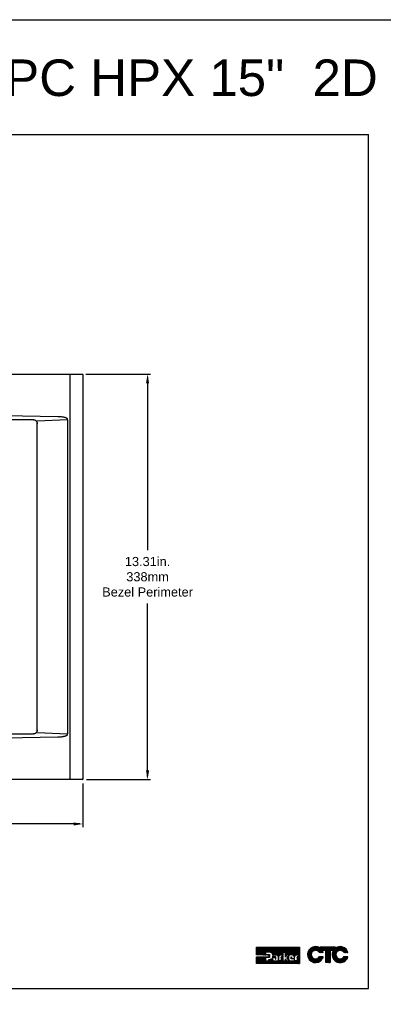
# Model space of a CAD drawing. Extents: x 4 to 74.2, y -80.9 to 9.5.
# Tile 46 of 50: x 27.2 to 39.2, y -22.8 to 9.5. Entities that reach past the tile are written whole.
import ezdxf

# ---------------------------------------------------------------- set-up
doc = ezdxf.new("R2010")
doc.units = 0
doc.header["$LTSCALE"] = 1.87
doc.header["$MEASUREMENT"] = 0
doc.layers.get('0').update_dxf_attribs({"linetype": 'CONTINUOUS'})
for name, color, linetype in [('dim', 5, 'CONTINUOUS'), ('prod', 6, 'CONTINUOUS'), ('UNIT', 7, 'CONTINUOUS')]:
    doc.layers.add(name, color=color, linetype=linetype)

# ---------------------------------------------------------------- blocks, each defined once
blk = doc.blocks.new('arrrowhead')
at = {"layer": 'dim'}
blk.add_solid([(0.3, 0.05), (0.3, -0.05), (0, 0)], dxfattribs=at)

msp = doc.modelspace()

# ---------------------------------------------------------------- linework, layer by layer
at = {"linetype": 'Continuous'}
for p, q in [((4.695, 5.778), (38.695, 5.778)), ((38.695, -22.261), (38.695, 5.778)), ((4.695, -22.261), (38.695, -22.261))]:
    msp.add_line(p, q, dxfattribs=at)
at = {"layer": 'dim'}
for p, q in [((29.411, -2.087), (31.542, -2.087)), ((31.442, -2.187), (31.442, -7.863)), ((31.442, -15.297), (31.442, -9.622)), ((29.435, -15.397), (31.542, -15.397)), ((29.32, -15.521), (29.32, -16.955)), ((29.22, -16.855), (21.755, -16.855))]:
    msp.add_line(p, q, dxfattribs=at)
for points in [[(31.425, -2.187), (31.459, -2.187), (31.442, -2.087)], [(31.425, -15.297), (31.459, -15.297), (31.442, -15.397)], [(29.22, -16.839), (29.22, -16.872), (29.32, -16.855)]]:
    msp.add_solid(points, dxfattribs=at)
at = {"layer": 'prod', "flags": 128}
msp.add_lwpolyline([(4.047, 9.547), (74.248, 9.547), (74.248, -80.919), (4.047, -80.919)], close=True, dxfattribs=at)
at = {"layer": 'UNIT', "linetype": 'Continuous'}
for p, q in [((12.54, -2.087), (29.29, -2.087)), ((28.893, -2.125), (28.893, -15.36)), ((29.29, -2.087), (29.29, -2.087)), ((29.32, -2.117), (29.32, -15.367)), ((27.695, -3.587), (14.135, -3.587)), ((27.818, -3.622), (28.814, -3.575)), ((27.82, -13.799), (27.82, -3.685)), ((28.815, -3.584), (28.815, -13.9)), ((14.135, -13.897), (27.695, -13.897)), ((28.814, -13.91), (27.818, -13.863)), ((29.29, -15.397), (12.54, -15.397)), ((29.29, -15.397), (29.29, -15.397))]:
    msp.add_line(p, q, dxfattribs=at)
at = {"layer": 'UNIT'}
for p, q in [((35.017, -21.15), (35.272, -20.895)), ((35.017, -21.14), (35.262, -20.895)), ((35.017, -21.131), (35.253, -20.895)), ((35.017, -21.121), (35.243, -20.895)), ((35.017, -21.112), (35.234, -20.895)), ((35.017, -21.102), (35.224, -20.895)), ((35.017, -21.093), (35.215, -20.895)), ((35.017, -21.083), (35.205, -20.895)), ((35.017, -21.073), (35.195, -20.895)), ((35.017, -21.064), (35.186, -20.895)), ((35.017, -21.054), (35.176, -20.895)), ((35.017, -21.045), (35.167, -20.895)), ((35.017, -21.035), (35.157, -20.895)), ((35.017, -21.026), (35.148, -20.895)), ((35.017, -21.016), (35.138, -20.895)), ((35.017, -21.006), (35.128, -20.895)), ((35.017, -20.997), (35.119, -20.895)), ((35.017, -20.987), (35.109, -20.895)), ((35.017, -20.978), (35.1, -20.895)), ((35.017, -20.968), (35.09, -20.895)), ((35.017, -20.958), (35.081, -20.895)), ((35.017, -20.949), (35.071, -20.895)), ((35.017, -20.939), (35.061, -20.895)), ((35.017, -20.93), (35.052, -20.895)), ((35.017, -20.92), (35.042, -20.895)), ((35.017, -20.911), (35.033, -20.895)), ((35.017, -20.901), (35.023, -20.895)), ((35.017, -21.155), (35.017, -20.895)), ((35.017, -20.895), (36.43, -20.895)), ((35.022, -21.155), (35.282, -20.895)), ((35.031, -21.155), (35.291, -20.895)), ((35.041, -21.155), (35.301, -20.895)), ((35.051, -21.155), (35.31, -20.895)), ((35.06, -21.155), (35.32, -20.895)), ((35.07, -21.155), (35.329, -20.895)), ((35.079, -21.155), (35.339, -20.895)), ((35.089, -21.155), (35.349, -20.895)), ((35.098, -21.155), (35.358, -20.895)), ((35.108, -21.155), (35.368, -20.895)), ((35.118, -21.155), (35.377, -20.895)), ((35.127, -21.155), (35.387, -20.895)), ((35.137, -21.155), (35.396, -20.895)), ((35.146, -21.155), (35.406, -20.895)), ((35.156, -21.155), (35.416, -20.895)), ((35.165, -21.155), (35.425, -20.895)), ((35.175, -21.155), (35.435, -20.895)), ((35.185, -21.155), (35.444, -20.895)), ((35.194, -21.155), (35.454, -20.895)), ((35.204, -21.155), (35.463, -20.895)), ((35.213, -21.155), (35.473, -20.895)), ((35.223, -21.155), (35.483, -20.895)), ((35.319, -21.068), (35.492, -20.895)), ((35.329, -21.068), (35.502, -20.895)), ((35.338, -21.068), (35.511, -20.895)), ((35.348, -21.068), (35.521, -20.895)), ((35.357, -21.068), (35.531, -20.895)), ((35.367, -21.068), (35.54, -20.895)), ((35.376, -21.068), (35.55, -20.895)), ((35.386, -21.068), (35.559, -20.895)), ((35.396, -21.068), (35.569, -20.895)), ((35.405, -21.068), (35.578, -20.895)), ((35.415, -21.068), (35.588, -20.895)), ((35.424, -21.068), (35.598, -20.895)), ((35.434, -21.068), (35.607, -20.895)), ((35.444, -21.068), (35.617, -20.895)), ((35.453, -21.068), (35.626, -20.895)), ((35.463, -21.068), (35.636, -20.895)), ((35.471, -21.069), (35.645, -20.895)), ((35.48, -21.07), (35.655, -20.895)), ((35.488, -21.071), (35.665, -20.895)), ((35.495, -21.074), (35.674, -20.895)), ((35.502, -21.077), (35.684, -20.895)), ((35.508, -21.08), (35.693, -20.895)), ((35.515, -21.083), (35.703, -20.895)), ((35.52, -21.087), (35.712, -20.895)), ((35.525, -21.091), (35.722, -20.895)), ((35.531, -21.096), (35.732, -20.895)), ((35.536, -21.1), (35.741, -20.895)), ((35.539, -21.106), (35.751, -20.895)), ((35.543, -21.112), (35.76, -20.895)), ((35.547, -21.118), (35.77, -20.895)), ((35.55, -21.124), (35.779, -20.895)), ((35.553, -21.131), (35.789, -20.895)), ((35.555, -21.139), (35.799, -20.895)), ((35.557, -21.146), (35.808, -20.895)), ((35.559, -21.153), (35.818, -20.895)), ((35.561, -21.161), (35.827, -20.895)), ((35.577, -21.155), (35.837, -20.895)), ((35.587, -21.155), (35.846, -20.895)), ((35.596, -21.155), (35.856, -20.895)), ((35.606, -21.155), (35.866, -20.895)), ((35.615, -21.155), (35.875, -20.895)), ((35.625, -21.155), (35.885, -20.895)), ((35.635, -21.155), (35.894, -20.895)), ((35.644, -21.155), (35.904, -20.895)), ((35.654, -21.155), (35.913, -20.895)), ((35.663, -21.155), (35.923, -20.895)), ((35.673, -21.155), (35.933, -20.895)), ((35.682, -21.155), (35.942, -20.895)), ((35.69, -21.156), (35.952, -20.895)), ((35.698, -21.158), (35.961, -20.895)), ((35.705, -21.16), (35.971, -20.895)), ((35.711, -21.164), (35.981, -20.895)), ((35.717, -21.168), (35.99, -20.895)), ((35.722, -21.173), (36, -20.895)), ((35.725, -21.179), (36.009, -20.895)), ((35.729, -21.184), (36.019, -20.895)), ((35.732, -21.191), (36.028, -20.895)), ((35.733, -21.199), (36.038, -20.895)), ((35.784, -21.158), (36.048, -20.895)), ((35.796, -21.156), (36.057, -20.895)), ((35.891, -21.071), (36.067, -20.895)), ((35.9, -21.071), (36.076, -20.895)), ((35.91, -21.071), (36.086, -20.895)), ((35.919, -21.071), (36.095, -20.895)), ((35.929, -21.071), (36.105, -20.895)), ((35.939, -21.071), (36.115, -20.895)), ((35.948, -21.071), (36.124, -20.895)), ((35.958, -21.071), (36.134, -20.895)), ((35.967, -21.071), (36.143, -20.895)), ((35.968, -21.185), (36.258, -20.895)), ((35.968, -21.175), (36.249, -20.895)), ((35.968, -21.166), (36.239, -20.895)), ((35.968, -21.156), (36.229, -20.895)), ((35.968, -21.146), (36.22, -20.895)), ((35.968, -21.137), (36.21, -20.895)), ((35.968, -21.127), (36.201, -20.895)), ((35.968, -21.118), (36.191, -20.895)), ((35.968, -21.108), (36.182, -20.895)), ((35.968, -21.098), (36.172, -20.895)), ((35.968, -21.089), (36.162, -20.895)), ((35.968, -21.079), (36.153, -20.895)), ((36.008, -21.155), (36.268, -20.895)), ((36.018, -21.155), (36.277, -20.895)), ((36.027, -21.155), (36.287, -20.895)), ((36.037, -21.155), (36.296, -20.895)), ((36.046, -21.155), (36.306, -20.895)), ((36.056, -21.155), (36.316, -20.895)), ((36.065, -21.155), (36.325, -20.895)), ((36.066, -21.192), (36.363, -20.895)), ((36.075, -21.155), (36.335, -20.895)), ((36.081, -21.168), (36.354, -20.895)), ((36.085, -21.155), (36.344, -20.895)), ((36.107, -21.161), (36.373, -20.895)), ((36.121, -21.156), (36.383, -20.895)), ((36.133, -21.154), (36.392, -20.895)), ((36.144, -21.153), (36.402, -20.895)), ((36.153, -21.153), (36.411, -20.895)), ((36.163, -21.153), (36.421, -20.895)), ((36.173, -21.153), (36.43, -20.895)), ((36.182, -21.153), (36.43, -20.904)), ((36.192, -21.153), (36.43, -20.914)), ((36.2, -21.154), (36.43, -20.924)), ((36.208, -21.156), (36.43, -20.933)), ((36.216, -21.158), (36.43, -20.943)), ((36.222, -21.161), (36.43, -20.952)), ((36.227, -21.165), (36.43, -20.962)), ((36.233, -21.169), (36.43, -20.971)), ((36.238, -21.173), (36.43, -20.981)), ((36.242, -21.179), (36.43, -20.991)), ((36.246, -21.185), (36.43, -21)), ((36.43, -20.895), (36.43, -21.437)), ((36.699, -21.166), (36.983, -20.882)), ((36.699, -21.159), (36.976, -20.882)), ((36.699, -21.153), (36.969, -20.882)), ((36.699, -21.146), (36.962, -20.883)), ((36.699, -21.139), (36.956, -20.883)), ((36.699, -21.133), (36.949, -20.883)), ((36.699, -21.126), (36.942, -20.883)), ((36.7, -21.172), (36.988, -20.883)), ((36.7, -21.118), (36.935, -20.883)), ((36.701, -21.178), (36.994, -20.884)), ((36.701, -21.11), (36.927, -20.884)), ((36.702, -21.183), (37, -20.885)), ((36.702, -21.102), (36.919, -20.886)), ((36.703, -21.189), (37.006, -20.886)), ((36.704, -21.195), (37.011, -20.887)), ((36.704, -21.094), (36.911, -20.887)), ((36.705, -21.086), (36.903, -20.889)), ((36.707, -21.078), (36.894, -20.89)), ((36.71, -21.068), (36.885, -20.893)), ((36.714, -21.057), (36.874, -20.897)), ((36.718, -21.047), (36.863, -20.901)), ((36.721, -21.036), (36.853, -20.905)), ((36.729, -21.022), (36.839, -20.912)), ((36.738, -21.006), (36.823, -20.922)), ((36.753, -20.985), (36.802, -20.936)), ((36.864, -21.041), (37.017, -20.888)), ((36.89, -21.022), (37.023, -20.889)), ((36.902, -21.016), (37.028, -20.89)), ((36.914, -21.011), (37.033, -20.892)), ((36.924, -21.008), (37.038, -20.894)), ((36.932, -21.007), (37.043, -20.896)), ((36.94, -21.005), (37.048, -20.897)), ((36.949, -21.003), (37.053, -20.899)), ((36.956, -21.003), (37.058, -20.901)), ((36.962, -21.004), (37.063, -20.903)), ((36.968, -21.004), (37.068, -20.905)), ((36.975, -21.004), (37.072, -20.906)), ((36.981, -21.004), (37.077, -20.909)), ((36.987, -21.005), (37.081, -20.911)), ((36.992, -21.007), (37.085, -20.914)), ((36.997, -21.008), (37.089, -20.916)), ((37.002, -21.01), (37.094, -20.919)), ((37.008, -21.011), (37.098, -20.921)), ((37.013, -21.013), (37.102, -20.924)), ((37.018, -21.015), (37.106, -20.926)), ((37.022, -21.017), (37.111, -20.928)), ((37.026, -21.02), (37.159, -20.887)), ((37.03, -21.022), (37.166, -20.887)), ((37.035, -21.024), (37.172, -20.887)), ((37.039, -21.027), (37.179, -20.887)), ((37.043, -21.029), (37.186, -20.887)), ((37.047, -21.032), (37.193, -20.887)), ((37.05, -21.036), (37.199, -20.887)), ((37.054, -21.039), (37.206, -20.887)), ((37.057, -21.042), (37.213, -20.887)), ((37.061, -21.045), (37.219, -20.887)), ((37.064, -21.048), (37.226, -20.887)), ((37.068, -21.052), (37.233, -20.887)), ((37.071, -21.056), (37.239, -20.887)), ((37.073, -21.06), (37.246, -20.887)), ((37.076, -21.064), (37.253, -20.887)), ((37.079, -21.067), (37.26, -20.887)), ((37.082, -21.071), (37.266, -20.887)), ((37.084, -21.075), (37.273, -20.887)), ((37.088, -21.078), (37.28, -20.887)), ((37.095, -21.078), (37.286, -20.887)), ((37.102, -21.078), (37.293, -20.887)), ((37.108, -21.078), (37.3, -20.887)), ((37.111, -20.888), (37.112, -20.887)), ((37.111, -20.895), (37.119, -20.887)), ((37.111, -20.928), (37.152, -20.887)), ((37.111, -20.921), (37.146, -20.887)), ((37.111, -20.915), (37.139, -20.887)), ((37.111, -20.908), (37.132, -20.887)), ((37.111, -20.901), (37.126, -20.887)), ((37.111, -20.929), (37.111, -20.887)), ((37.111, -20.887), (37.604, -20.887)), ((37.115, -21.078), (37.306, -20.887)), ((37.189, -21.011), (37.313, -20.887)), ((37.196, -21.011), (37.32, -20.887)), ((37.203, -21.011), (37.326, -20.887)), ((37.209, -21.011), (37.333, -20.887)), ((37.216, -21.011), (37.34, -20.887)), ((37.223, -21.011), (37.347, -20.887)), ((37.229, -21.011), (37.353, -20.887)), ((37.236, -21.011), (37.36, -20.887)), ((37.243, -21.011), (37.367, -20.887)), ((37.249, -21.011), (37.373, -20.887)), ((37.256, -21.011), (37.38, -20.887)), ((37.263, -21.011), (37.387, -20.887)), ((37.27, -21.011), (37.393, -20.887)), ((37.276, -21.011), (37.4, -20.887)), ((37.283, -21.011), (37.407, -20.887)), ((37.29, -21.011), (37.414, -20.887)), ((37.294, -21.154), (37.561, -20.887)), ((37.294, -21.147), (37.554, -20.887)), ((37.294, -21.14), (37.547, -20.887)), ((37.294, -21.134), (37.541, -20.887)), ((37.294, -21.127), (37.534, -20.887)), ((37.294, -21.12), (37.527, -20.887)), ((37.294, -21.114), (37.521, -20.887)), ((37.294, -21.107), (37.514, -20.887)), ((37.294, -21.1), (37.507, -20.887)), ((37.294, -21.094), (37.501, -20.887)), ((37.294, -21.087), (37.494, -20.887)), ((37.294, -21.08), (37.487, -20.887)), ((37.294, -21.074), (37.48, -20.887)), ((37.294, -21.067), (37.474, -20.887)), ((37.294, -21.06), (37.467, -20.887)), ((37.294, -21.053), (37.46, -20.887)), ((37.294, -21.047), (37.454, -20.887)), ((37.294, -21.04), (37.447, -20.887)), ((37.294, -21.033), (37.44, -20.887)), ((37.294, -21.027), (37.434, -20.887)), ((37.294, -21.02), (37.427, -20.887)), ((37.294, -21.013), (37.42, -20.887)), ((37.444, -21.011), (37.567, -20.887)), ((37.45, -21.011), (37.574, -20.887)), ((37.457, -21.011), (37.581, -20.887)), ((37.464, -21.011), (37.588, -20.887)), ((37.47, -21.011), (37.594, -20.887)), ((37.477, -21.011), (37.601, -20.887)), ((37.484, -21.011), (37.604, -20.891)), ((37.49, -21.011), (37.604, -20.898)), ((37.497, -21.011), (37.604, -20.904)), ((37.504, -21.011), (37.604, -20.911)), ((37.507, -21.148), (37.773, -20.882)), ((37.507, -21.142), (37.767, -20.882)), ((37.507, -21.135), (37.76, -20.882)), ((37.507, -21.154), (37.779, -20.883)), ((37.508, -21.167), (37.792, -20.883)), ((37.508, -21.161), (37.786, -20.883)), ((37.508, -21.128), (37.752, -20.883)), ((37.508, -21.12), (37.745, -20.884)), ((37.509, -21.18), (37.804, -20.884)), ((37.509, -21.173), (37.798, -20.884)), ((37.509, -21.113), (37.737, -20.884)), ((37.51, -21.186), (37.81, -20.885)), ((37.51, -21.105), (37.73, -20.885)), ((37.511, -21.191), (37.816, -20.886)), ((37.511, -21.098), (37.723, -20.886)), ((37.511, -21.011), (37.604, -20.918)), ((37.512, -21.196), (37.821, -20.888)), ((37.513, -21.089), (37.714, -20.888)), ((37.515, -21.08), (37.704, -20.891)), ((37.517, -21.011), (37.604, -20.924)), ((37.518, -21.07), (37.695, -20.893)), ((37.521, -21.061), (37.686, -20.895)), ((37.523, -21.052), (37.676, -20.899)), ((37.524, -21.011), (37.604, -20.931)), ((37.529, -21.039), (37.663, -20.905)), ((37.531, -21.011), (37.604, -20.938)), ((37.535, -21.026), (37.651, -20.91)), ((37.537, -21.011), (37.617, -20.931)), ((37.542, -21.013), (37.638, -20.917)), ((37.604, -20.887), (37.604, -20.94)), ((37.68, -21.035), (37.827, -20.889)), ((37.702, -21.02), (37.832, -20.89)), ((37.714, -21.015), (37.837, -20.891)), ((37.726, -21.01), (37.843, -20.893)), ((37.735, -21.008), (37.848, -20.894)), ((37.743, -21.006), (37.853, -20.896)), ((37.751, -21.005), (37.858, -20.898)), ((37.759, -21.003), (37.863, -20.9)), ((37.766, -21.003), (37.867, -20.902)), ((37.772, -21.004), (37.872, -20.904)), ((37.778, -21.004), (37.877, -20.906)), ((37.785, -21.004), (37.882, -20.908)), ((37.791, -21.005), (37.886, -20.91)), ((37.797, -21.006), (37.891, -20.912)), ((37.802, -21.007), (37.895, -20.914)), ((37.807, -21.009), (37.899, -20.917)), ((37.812, -21.01), (37.903, -20.919)), ((37.817, -21.012), (37.907, -20.922)), ((37.823, -21.013), (37.911, -20.924)), ((37.827, -21.016), (37.916, -20.927)), ((37.831, -21.018), (37.92, -20.93)), ((37.836, -21.02), (37.924, -20.932)), ((37.84, -21.023), (37.928, -20.935)), ((37.844, -21.025), (37.931, -20.938)), ((37.849, -21.028), (37.935, -20.941)), ((37.853, -21.03), (37.938, -20.944)), ((37.856, -21.033), (37.942, -20.948)), ((37.86, -21.037), (37.945, -20.951)), ((37.863, -21.04), (37.949, -20.954)), ((37.867, -21.043), (37.952, -20.957)), ((37.87, -21.046), (37.956, -20.96)), ((37.874, -21.049), (37.96, -20.963)), ((37.877, -21.053), (37.963, -20.967)), ((37.88, -21.057), (37.966, -20.971)), ((37.882, -21.061), (37.969, -20.974)), ((37.885, -21.065), (37.972, -20.978)), ((37.888, -21.069), (37.975, -20.982)), ((37.89, -21.073), (37.977, -20.986)), ((37.893, -21.077), (37.98, -20.989)), ((37.898, -21.078), (37.983, -20.993)), ((37.905, -21.078), (37.986, -20.997)), ((37.912, -21.078), (37.989, -21.001)), ((37.918, -21.078), (37.991, -21.005)), ((35.431, -21.155), (35.017, -21.155)), ((35.017, -21.437), (35.236, -21.218)), ((35.017, -21.428), (35.227, -21.218)), ((35.017, -21.418), (35.217, -21.218)), ((35.017, -21.408), (35.208, -21.218)), ((35.017, -21.399), (35.198, -21.218)), ((35.017, -21.389), (35.189, -21.218)), ((35.017, -21.38), (35.179, -21.218)), ((35.017, -21.37), (35.169, -21.218)), ((35.017, -21.361), (35.16, -21.218)), ((35.017, -21.351), (35.15, -21.218)), ((35.017, -21.341), (35.141, -21.218)), ((35.017, -21.332), (35.131, -21.218)), ((35.017, -21.322), (35.122, -21.218)), ((35.017, -21.313), (35.112, -21.218)), ((35.017, -21.303), (35.102, -21.218)), ((35.017, -21.294), (35.093, -21.218)), ((35.017, -21.284), (35.083, -21.218)), ((35.017, -21.274), (35.074, -21.218)), ((35.017, -21.265), (35.064, -21.218)), ((35.017, -21.255), (35.055, -21.218)), ((35.017, -21.246), (35.045, -21.218)), ((35.017, -21.236), (35.035, -21.218)), ((35.017, -21.227), (35.026, -21.218)), ((35.017, -21.437), (35.017, -21.218)), ((35.017, -21.218), (35.431, -21.218)), ((35.027, -21.437), (35.246, -21.218)), ((35.036, -21.437), (35.256, -21.218)), ((35.046, -21.437), (35.265, -21.218)), ((35.055, -21.437), (35.275, -21.218)), ((35.065, -21.437), (35.284, -21.218)), ((35.075, -21.437), (35.294, -21.218)), ((35.084, -21.437), (35.303, -21.218)), ((35.094, -21.437), (35.313, -21.218)), ((35.103, -21.437), (35.323, -21.218)), ((35.113, -21.437), (35.313, -21.236)), ((35.122, -21.437), (35.313, -21.246)), ((35.132, -21.437), (35.313, -21.256)), ((35.142, -21.437), (35.313, -21.265)), ((35.151, -21.437), (35.313, -21.275)), ((35.161, -21.437), (35.313, -21.284)), ((35.17, -21.437), (35.313, -21.294)), ((35.18, -21.437), (35.313, -21.304)), ((35.189, -21.437), (35.313, -21.313)), ((35.199, -21.437), (35.313, -21.323)), ((35.209, -21.437), (35.313, -21.332)), ((35.232, -21.155), (35.313, -21.074)), ((35.242, -21.155), (35.313, -21.083)), ((35.252, -21.155), (35.313, -21.093)), ((35.261, -21.155), (35.313, -21.102)), ((35.271, -21.155), (35.313, -21.112)), ((35.28, -21.155), (35.313, -21.122)), ((35.29, -21.155), (35.313, -21.131)), ((35.299, -21.155), (35.315, -21.139)), ((35.309, -21.155), (35.325, -21.139)), ((35.313, -21.068), (35.313, -21.139)), ((35.465, -21.068), (35.313, -21.068)), ((35.313, -21.139), (35.446, -21.139)), ((35.313, -21.235), (35.313, -21.352)), ((35.446, -21.235), (35.313, -21.235)), ((35.315, -21.235), (35.332, -21.218)), ((35.319, -21.155), (35.335, -21.139)), ((35.325, -21.235), (35.342, -21.218)), ((35.328, -21.155), (35.344, -21.139)), ((35.334, -21.235), (35.351, -21.218)), ((35.338, -21.155), (35.354, -21.139)), ((35.343, -21.437), (35.483, -21.297)), ((35.344, -21.235), (35.361, -21.218)), ((35.347, -21.155), (35.363, -21.139)), ((35.352, -21.437), (35.495, -21.294)), ((35.354, -21.235), (35.37, -21.218)), ((35.357, -21.155), (35.373, -21.139)), ((35.362, -21.437), (35.517, -21.282)), ((35.363, -21.235), (35.38, -21.218)), ((35.367, -21.155), (35.383, -21.139)), ((35.371, -21.437), (35.589, -21.22)), ((35.373, -21.235), (35.39, -21.218)), ((35.376, -21.155), (35.392, -21.139)), ((35.381, -21.437), (35.55, -21.268)), ((35.382, -21.235), (35.399, -21.218)), ((35.386, -21.155), (35.402, -21.139)), ((35.391, -21.437), (35.545, -21.283)), ((35.392, -21.235), (35.409, -21.218)), ((35.395, -21.155), (35.411, -21.139)), ((35.4, -21.437), (35.544, -21.293)), ((35.401, -21.235), (35.418, -21.218)), ((35.405, -21.155), (35.421, -21.139)), ((35.41, -21.437), (35.544, -21.303)), ((35.411, -21.235), (35.428, -21.218)), ((35.414, -21.155), (35.43, -21.139)), ((35.419, -21.437), (35.546, -21.31)), ((35.421, -21.235), (35.446, -21.209)), ((35.422, -21.348), (35.47, -21.3)), ((35.422, -21.339), (35.459, -21.301)), ((35.422, -21.329), (35.449, -21.301)), ((35.422, -21.32), (35.44, -21.301)), ((35.422, -21.31), (35.43, -21.301)), ((35.422, -21.352), (35.422, -21.301)), ((35.422, -21.301), (35.455, -21.301)), ((35.424, -21.155), (35.44, -21.139)), ((35.429, -21.437), (35.549, -21.317)), ((35.43, -21.235), (35.446, -21.219)), ((35.431, -21.157), (35.446, -21.142)), ((35.431, -21.167), (35.446, -21.152)), ((35.431, -21.218), (35.431, -21.155)), ((35.431, -21.176), (35.446, -21.161)), ((35.431, -21.186), (35.446, -21.171)), ((35.431, -21.195), (35.446, -21.18)), ((35.431, -21.205), (35.446, -21.19)), ((35.431, -21.215), (35.446, -21.2)), ((35.438, -21.437), (35.552, -21.324)), ((35.44, -21.235), (35.446, -21.228)), ((35.446, -21.139), (35.446, -21.235)), ((35.448, -21.437), (35.556, -21.329)), ((35.455, -21.301), (35.468, -21.3)), ((35.543, -21.256), (35.579, -21.22)), ((35.553, -21.236), (35.57, -21.22)), ((35.557, -21.222), (35.568, -21.211)), ((35.56, -21.21), (35.568, -21.202)), ((35.562, -21.17), (35.568, -21.163)), ((35.562, -21.179), (35.568, -21.173)), ((35.562, -21.188), (35.568, -21.183)), ((35.562, -21.198), (35.568, -21.192)), ((35.568, -21.22), (35.568, -21.155)), ((35.568, -21.155), (35.683, -21.155)), ((35.653, -21.22), (35.568, -21.22)), ((35.578, -21.24), (35.598, -21.22)), ((35.59, -21.237), (35.608, -21.22)), ((35.602, -21.235), (35.618, -21.22)), ((35.602, -21.235), (35.639, -21.235)), ((35.612, -21.235), (35.627, -21.22)), ((35.622, -21.235), (35.637, -21.22)), ((35.631, -21.235), (35.646, -21.22)), ((35.639, -21.236), (35.653, -21.222)), ((35.639, -21.246), (35.653, -21.232)), ((35.639, -21.235), (35.639, -21.292)), ((35.639, -21.256), (35.653, -21.241)), ((35.639, -21.265), (35.653, -21.251)), ((35.639, -21.275), (35.653, -21.261)), ((35.639, -21.284), (35.653, -21.27)), ((35.639, -21.292), (35.653, -21.292)), ((35.641, -21.292), (35.653, -21.28)), ((35.65, -21.292), (35.653, -21.289)), ((35.653, -21.292), (35.653, -21.22)), ((35.735, -21.207), (35.753, -21.19)), ((35.735, -21.217), (35.75, -21.202)), ((35.735, -21.207), (35.735, -21.351)), ((35.735, -21.227), (35.749, -21.212)), ((35.735, -21.236), (35.749, -21.222)), ((35.735, -21.246), (35.749, -21.232)), ((35.735, -21.255), (35.749, -21.241)), ((35.735, -21.265), (35.749, -21.251)), ((35.735, -21.274), (35.749, -21.26)), ((35.735, -21.284), (35.749, -21.27)), ((35.735, -21.294), (35.749, -21.279)), ((35.735, -21.303), (35.749, -21.289)), ((35.735, -21.313), (35.749, -21.299)), ((35.735, -21.322), (35.749, -21.308)), ((35.735, -21.332), (35.749, -21.318)), ((35.735, -21.341), (35.749, -21.327)), ((35.749, -21.352), (35.749, -21.208)), ((35.754, -21.437), (35.888, -21.303)), ((35.764, -21.437), (35.888, -21.313)), ((35.774, -21.437), (35.888, -21.322)), ((35.783, -21.437), (35.888, -21.332)), ((35.803, -21.155), (35.877, -21.155)), ((35.807, -21.155), (35.888, -21.073)), ((35.817, -21.155), (35.888, -21.083)), ((35.826, -21.155), (35.888, -21.092)), ((35.831, -21.274), (35.888, -21.217)), ((35.831, -21.226), (35.838, -21.22)), ((35.831, -21.255), (35.866, -21.22)), ((35.831, -21.236), (35.847, -21.22)), ((35.831, -21.265), (35.876, -21.22)), ((35.831, -21.245), (35.857, -21.22)), ((35.831, -21.22), (35.831, -21.352)), ((35.877, -21.22), (35.831, -21.22)), ((35.831, -21.284), (35.888, -21.226)), ((35.831, -21.293), (35.888, -21.236)), ((35.831, -21.303), (35.888, -21.245)), ((35.831, -21.312), (35.888, -21.255)), ((35.831, -21.322), (35.888, -21.265)), ((35.831, -21.332), (35.888, -21.274)), ((35.831, -21.341), (35.888, -21.284)), ((35.831, -21.351), (35.888, -21.293)), ((35.836, -21.155), (35.888, -21.102)), ((35.845, -21.155), (35.888, -21.111)), ((35.855, -21.155), (35.888, -21.121)), ((35.864, -21.155), (35.888, -21.131)), ((35.874, -21.155), (35.888, -21.14)), ((35.877, -21.161), (35.888, -21.15)), ((35.877, -21.155), (35.877, -21.22)), ((35.877, -21.171), (35.888, -21.159)), ((35.877, -21.18), (35.888, -21.169)), ((35.877, -21.19), (35.888, -21.178)), ((35.877, -21.199), (35.888, -21.188)), ((35.877, -21.209), (35.888, -21.198)), ((35.877, -21.218), (35.888, -21.207)), ((35.888, -21.071), (35.888, -21.352)), ((35.968, -21.071), (35.888, -21.071)), ((35.888, -21.437), (35.994, -21.332)), ((35.968, -21.222), (35.968, -21.071)), ((36.004, -21.155), (35.968, -21.222)), ((35.968, -21.194), (36, -21.163)), ((35.968, -21.204), (35.989, -21.183)), ((35.968, -21.213), (35.978, -21.203)), ((35.968, -21.352), (35.968, -21.283)), ((35.968, -21.283), (36.004, -21.352)), ((35.968, -21.29), (35.971, -21.287)), ((35.968, -21.3), (35.974, -21.294)), ((35.968, -21.309), (35.977, -21.3)), ((35.968, -21.319), (35.981, -21.306)), ((35.968, -21.328), (35.984, -21.313)), ((35.968, -21.338), (35.987, -21.319)), ((35.968, -21.347), (35.99, -21.325)), ((36.089, -21.155), (36.004, -21.155)), ((36.03, -21.252), (36.089, -21.155)), ((36.094, -21.352), (36.03, -21.252)), ((36.032, -21.255), (36.072, -21.215)), ((36.036, -21.261), (36.072, -21.225)), ((36.037, -21.24), (36.075, -21.203)), ((36.04, -21.266), (36.072, -21.234)), ((36.043, -21.272), (36.072, -21.244)), ((36.047, -21.278), (36.072, -21.253)), ((36.051, -21.284), (36.072, -21.263)), ((36.052, -21.216), (36.081, -21.187)), ((36.055, -21.29), (36.072, -21.273)), ((36.058, -21.296), (36.072, -21.282)), ((36.062, -21.302), (36.074, -21.29)), ((36.066, -21.308), (36.075, -21.298)), ((36.069, -21.314), (36.077, -21.306)), ((36.072, -21.218), (36.072, -21.282)), ((36.073, -21.319), (36.08, -21.313)), ((36.077, -21.325), (36.084, -21.318)), ((36.08, -21.331), (36.087, -21.324)), ((36.084, -21.337), (36.091, -21.33)), ((36.191, -21.153), (36.151, -21.153)), ((36.16, -21.222), (36.168, -21.215)), ((36.16, -21.285), (36.16, -21.215)), ((36.16, -21.215), (36.174, -21.215)), ((36.16, -21.232), (36.174, -21.219)), ((36.16, -21.242), (36.174, -21.228)), ((36.16, -21.251), (36.174, -21.238)), ((36.16, -21.261), (36.174, -21.248)), ((36.16, -21.27), (36.174, -21.257)), ((36.16, -21.28), (36.174, -21.267)), ((36.257, -21.285), (36.16, -21.285)), ((36.164, -21.285), (36.174, -21.276)), ((36.174, -21.215), (36.174, -21.276)), ((36.174, -21.285), (36.183, -21.276)), ((36.174, -21.276), (36.257, -21.276)), ((36.184, -21.285), (36.193, -21.276)), ((36.193, -21.285), (36.203, -21.276)), ((36.203, -21.285), (36.212, -21.276)), ((36.212, -21.285), (36.222, -21.276)), ((36.222, -21.285), (36.231, -21.276)), ((36.231, -21.285), (36.241, -21.276)), ((36.241, -21.285), (36.25, -21.276)), ((36.25, -21.19), (36.43, -21.01)), ((36.251, -21.285), (36.271, -21.265)), ((36.253, -21.197), (36.43, -21.019)), ((36.254, -21.205), (36.43, -21.029)), ((36.256, -21.213), (36.276, -21.193)), ((36.257, -21.221), (36.274, -21.205)), ((36.257, -21.231), (36.271, -21.217)), ((36.257, -21.219), (36.257, -21.276)), ((36.257, -21.24), (36.271, -21.226)), ((36.257, -21.25), (36.271, -21.236)), ((36.257, -21.26), (36.271, -21.245)), ((36.257, -21.269), (36.271, -21.255)), ((36.257, -21.288), (36.271, -21.274)), ((36.257, -21.298), (36.271, -21.284)), ((36.257, -21.285), (36.257, -21.352)), ((36.257, -21.307), (36.271, -21.293)), ((36.257, -21.317), (36.271, -21.303)), ((36.257, -21.327), (36.271, -21.312)), ((36.257, -21.336), (36.271, -21.322)), ((36.257, -21.346), (36.271, -21.332)), ((36.271, -21.352), (36.271, -21.216)), ((36.271, -21.437), (36.43, -21.278)), ((36.281, -21.437), (36.43, -21.287)), ((36.291, -21.437), (36.43, -21.297)), ((36.3, -21.437), (36.43, -21.307)), ((36.31, -21.159), (36.43, -21.039)), ((36.31, -21.437), (36.43, -21.316)), ((36.319, -21.437), (36.43, -21.326)), ((36.322, -21.157), (36.43, -21.048)), ((36.333, -21.155), (36.399, -21.155)), ((36.334, -21.155), (36.43, -21.058)), ((36.343, -21.155), (36.43, -21.067)), ((36.353, -21.155), (36.43, -21.077)), ((36.354, -21.268), (36.43, -21.192)), ((36.354, -21.278), (36.43, -21.201)), ((36.354, -21.287), (36.43, -21.211)), ((36.354, -21.22), (36.355, -21.22)), ((36.354, -21.23), (36.364, -21.22)), ((36.354, -21.297), (36.43, -21.22)), ((36.354, -21.258), (36.393, -21.22)), ((36.354, -21.249), (36.383, -21.22)), ((36.354, -21.239), (36.374, -21.22)), ((36.354, -21.22), (36.354, -21.352)), ((36.399, -21.22), (36.354, -21.22)), ((36.354, -21.306), (36.43, -21.23)), ((36.354, -21.316), (36.43, -21.24)), ((36.354, -21.325), (36.43, -21.249)), ((36.354, -21.335), (36.43, -21.259)), ((36.354, -21.345), (36.43, -21.268)), ((36.362, -21.155), (36.43, -21.086)), ((36.372, -21.155), (36.43, -21.096)), ((36.381, -21.155), (36.43, -21.106)), ((36.391, -21.155), (36.43, -21.115)), ((36.399, -21.156), (36.43, -21.125)), ((36.399, -21.165), (36.43, -21.134)), ((36.399, -21.175), (36.43, -21.144)), ((36.399, -21.184), (36.43, -21.153)), ((36.399, -21.155), (36.399, -21.22)), ((36.399, -21.194), (36.43, -21.163)), ((36.399, -21.204), (36.43, -21.173)), ((36.399, -21.213), (36.43, -21.182)), ((36.705, -21.2), (36.862, -21.043)), ((36.706, -21.206), (36.84, -21.072)), ((36.707, -21.212), (36.833, -21.086)), ((36.709, -21.217), (36.827, -21.098)), ((36.71, -21.222), (36.825, -21.107)), ((36.712, -21.227), (36.823, -21.116)), ((36.714, -21.231), (36.821, -21.124)), ((36.716, -21.236), (36.82, -21.132)), ((36.718, -21.241), (36.82, -21.139)), ((36.719, -21.246), (36.82, -21.145)), ((36.721, -21.251), (36.82, -21.152)), ((36.723, -21.256), (36.82, -21.159)), ((36.725, -21.26), (36.821, -21.164)), ((36.728, -21.264), (36.822, -21.17)), ((36.73, -21.269), (36.824, -21.175)), ((36.733, -21.273), (36.825, -21.181)), ((36.735, -21.277), (36.826, -21.186)), ((36.738, -21.281), (36.828, -21.192)), ((36.74, -21.286), (36.83, -21.196)), ((36.743, -21.29), (36.832, -21.201)), ((36.745, -21.294), (36.834, -21.205)), ((36.748, -21.298), (36.836, -21.21)), ((36.751, -21.302), (36.839, -21.214)), ((36.754, -21.305), (36.841, -21.219)), ((36.757, -21.309), (36.843, -21.223)), ((36.76, -21.312), (36.846, -21.226)), ((36.763, -21.316), (36.849, -21.23)), ((36.766, -21.32), (36.852, -21.234)), ((36.769, -21.323), (36.855, -21.237)), ((36.773, -21.327), (36.858, -21.241)), ((36.776, -21.331), (36.861, -21.245)), ((36.779, -21.334), (36.865, -21.248)), ((36.783, -21.337), (36.869, -21.251)), ((36.786, -21.34), (36.872, -21.254)), ((36.79, -21.343), (36.876, -21.257)), ((36.794, -21.346), (36.88, -21.26)), ((36.797, -21.349), (36.884, -21.262)), ((36.801, -21.352), (36.888, -21.265)), ((36.805, -21.355), (36.892, -21.268)), ((36.808, -21.358), (36.897, -21.27)), ((36.812, -21.361), (36.901, -21.272)), ((36.816, -21.363), (36.906, -21.274)), ((36.821, -21.366), (36.911, -21.276)), ((36.825, -21.368), (36.915, -21.278)), ((36.829, -21.371), (36.92, -21.28)), ((36.834, -21.373), (36.926, -21.281)), ((36.838, -21.375), (36.931, -21.282)), ((36.842, -21.378), (36.937, -21.283)), ((36.846, -21.38), (36.943, -21.284)), ((36.851, -21.383), (36.948, -21.285)), ((36.855, -21.385), (36.955, -21.285)), ((36.86, -21.386), (36.962, -21.285)), ((36.865, -21.388), (36.969, -21.285)), ((36.87, -21.39), (36.976, -21.284)), ((36.875, -21.392), (36.983, -21.284)), ((36.88, -21.393), (36.992, -21.282)), ((36.885, -21.395), (37.001, -21.279)), ((36.89, -21.397), (37.01, -21.276)), ((36.895, -21.399), (37.023, -21.271)), ((36.901, -21.4), (37.038, -21.262)), ((36.906, -21.401), (37.097, -21.21)), ((36.912, -21.402), (37.103, -21.21)), ((36.918, -21.403), (37.11, -21.21)), ((36.924, -21.403), (37.117, -21.21)), ((36.929, -21.404), (37.123, -21.21)), ((36.935, -21.405), (37.13, -21.21)), ((36.941, -21.406), (37.137, -21.21)), ((36.948, -21.406), (37.143, -21.21)), ((36.954, -21.406), (37.15, -21.21)), ((36.961, -21.406), (37.157, -21.21)), ((36.968, -21.406), (37.164, -21.21)), ((36.975, -21.406), (37.17, -21.21)), ((36.981, -21.406), (37.177, -21.21)), ((36.989, -21.405), (37.184, -21.21)), ((36.997, -21.404), (37.19, -21.21)), ((37.005, -21.402), (37.197, -21.21)), ((37.013, -21.401), (37.204, -21.21)), ((37.021, -21.399), (37.21, -21.21)), ((37.03, -21.398), (37.214, -21.213)), ((37.04, -21.394), (37.211, -21.224)), ((37.051, -21.39), (37.207, -21.234)), ((37.061, -21.386), (37.203, -21.244)), ((37.072, -21.382), (37.199, -21.255)), ((37.078, -21.222), (37.09, -21.21)), ((37.215, -21.078), (37.086, -21.078)), ((37.086, -21.21), (37.215, -21.21)), ((37.087, -21.374), (37.19, -21.271)), ((37.104, -21.364), (37.181, -21.286)), ((37.122, -21.078), (37.188, -21.012)), ((37.128, -21.078), (37.19, -21.016)), ((37.131, -21.343), (37.16, -21.314)), ((37.135, -21.078), (37.193, -21.021)), ((37.142, -21.078), (37.195, -21.025)), ((37.148, -21.078), (37.197, -21.029)), ((37.155, -21.078), (37.199, -21.034)), ((37.162, -21.078), (37.201, -21.039)), ((37.169, -21.078), (37.203, -21.043)), ((37.175, -21.078), (37.205, -21.048)), ((37.182, -21.078), (37.207, -21.053)), ((37.294, -21.011), (37.187, -21.011)), ((37.189, -21.078), (37.209, -21.058)), ((37.195, -21.078), (37.211, -21.063)), ((37.202, -21.078), (37.212, -21.068)), ((37.209, -21.078), (37.214, -21.073)), ((37.294, -21.402), (37.294, -21.011)), ((37.294, -21.161), (37.437, -21.017)), ((37.294, -21.167), (37.437, -21.024)), ((37.294, -21.174), (37.437, -21.03)), ((37.294, -21.181), (37.437, -21.037)), ((37.294, -21.187), (37.437, -21.044)), ((37.294, -21.194), (37.437, -21.05)), ((37.294, -21.201), (37.437, -21.057)), ((37.294, -21.207), (37.437, -21.064)), ((37.294, -21.214), (37.437, -21.071)), ((37.294, -21.221), (37.437, -21.077)), ((37.294, -21.228), (37.437, -21.084)), ((37.294, -21.234), (37.437, -21.091)), ((37.294, -21.241), (37.437, -21.097)), ((37.294, -21.248), (37.437, -21.104)), ((37.294, -21.254), (37.437, -21.111)), ((37.294, -21.261), (37.437, -21.117)), ((37.294, -21.268), (37.437, -21.124)), ((37.294, -21.274), (37.437, -21.131)), ((37.294, -21.281), (37.437, -21.138)), ((37.294, -21.288), (37.437, -21.144)), ((37.294, -21.294), (37.437, -21.151)), ((37.294, -21.301), (37.437, -21.158)), ((37.294, -21.308), (37.437, -21.164)), ((37.294, -21.315), (37.437, -21.171)), ((37.294, -21.321), (37.437, -21.178)), ((37.294, -21.328), (37.437, -21.184)), ((37.294, -21.335), (37.437, -21.191)), ((37.294, -21.341), (37.437, -21.198)), ((37.294, -21.348), (37.437, -21.204)), ((37.294, -21.355), (37.437, -21.211)), ((37.294, -21.361), (37.437, -21.218)), ((37.294, -21.368), (37.437, -21.225)), ((37.294, -21.375), (37.437, -21.231)), ((37.294, -21.382), (37.437, -21.238)), ((37.294, -21.388), (37.437, -21.245)), ((37.294, -21.395), (37.437, -21.251)), ((37.294, -21.402), (37.437, -21.258)), ((37.3, -21.402), (37.437, -21.265)), ((37.307, -21.402), (37.437, -21.271)), ((37.314, -21.402), (37.437, -21.278)), ((37.32, -21.402), (37.437, -21.285)), ((37.327, -21.402), (37.437, -21.292)), ((37.334, -21.402), (37.437, -21.298)), ((37.34, -21.402), (37.437, -21.305)), ((37.347, -21.402), (37.437, -21.312)), ((37.354, -21.402), (37.437, -21.318)), ((37.36, -21.402), (37.437, -21.325)), ((37.367, -21.402), (37.437, -21.332)), ((37.437, -21.011), (37.437, -21.402)), ((37.543, -21.011), (37.437, -21.011)), ((37.514, -21.202), (37.66, -21.055)), ((37.515, -21.207), (37.646, -21.076)), ((37.516, -21.213), (37.639, -21.09)), ((37.517, -21.218), (37.635, -21.101)), ((37.519, -21.223), (37.633, -21.109)), ((37.52, -21.229), (37.631, -21.118)), ((37.522, -21.233), (37.629, -21.127)), ((37.524, -21.238), (37.628, -21.134)), ((37.526, -21.243), (37.628, -21.141)), ((37.528, -21.247), (37.628, -21.147)), ((37.53, -21.252), (37.628, -21.154)), ((37.532, -21.257), (37.628, -21.161)), ((37.534, -21.261), (37.63, -21.166)), ((37.536, -21.266), (37.631, -21.171)), ((37.539, -21.27), (37.632, -21.177)), ((37.541, -21.274), (37.634, -21.182)), ((37.544, -21.279), (37.635, -21.188)), ((37.547, -21.283), (37.636, -21.193)), ((37.549, -21.287), (37.638, -21.197)), ((37.552, -21.291), (37.641, -21.202)), ((37.555, -21.295), (37.643, -21.206)), ((37.557, -21.299), (37.645, -21.211)), ((37.56, -21.303), (37.647, -21.215)), ((37.563, -21.307), (37.65, -21.22)), ((37.566, -21.31), (37.652, -21.224)), ((37.569, -21.314), (37.655, -21.227)), ((37.572, -21.317), (37.658, -21.231)), ((37.576, -21.321), (37.661, -21.235)), ((37.579, -21.324), (37.664, -21.238)), ((37.582, -21.328), (37.667, -21.242)), ((37.585, -21.331), (37.67, -21.246)), ((37.588, -21.335), (37.674, -21.249)), ((37.592, -21.338), (37.678, -21.252)), ((37.595, -21.341), (37.682, -21.255)), ((37.599, -21.344), (37.686, -21.257)), ((37.603, -21.347), (37.689, -21.26)), ((37.607, -21.35), (37.693, -21.263)), ((37.61, -21.353), (37.697, -21.266)), ((37.614, -21.356), (37.702, -21.268)), ((37.618, -21.358), (37.706, -21.27)), ((37.622, -21.361), (37.711, -21.272)), ((37.626, -21.364), (37.715, -21.274)), ((37.63, -21.367), (37.72, -21.276)), ((37.634, -21.369), (37.725, -21.279)), ((37.638, -21.372), (37.73, -21.28)), ((37.643, -21.374), (37.736, -21.281)), ((37.647, -21.376), (37.741, -21.282)), ((37.652, -21.378), (37.747, -21.283)), ((37.656, -21.381), (37.752, -21.284)), ((37.661, -21.383), (37.758, -21.285)), ((37.665, -21.385), (37.765, -21.285)), ((37.669, -21.387), (37.772, -21.285)), ((37.675, -21.389), (37.779, -21.285)), ((37.68, -21.391), (37.786, -21.284)), ((37.685, -21.392), (37.793, -21.284)), ((37.69, -21.394), (37.803, -21.281)), ((37.695, -21.395), (37.812, -21.278)), ((37.7, -21.397), (37.821, -21.276)), ((37.705, -21.399), (37.835, -21.268)), ((37.71, -21.4), (37.85, -21.26)), ((37.716, -21.401), (37.907, -21.21)), ((37.722, -21.402), (37.913, -21.21)), ((37.728, -21.403), (37.92, -21.21)), ((37.733, -21.404), (37.927, -21.21)), ((37.739, -21.405), (37.933, -21.21)), ((37.745, -21.405), (37.94, -21.21)), ((37.751, -21.406), (37.947, -21.21)), ((37.757, -21.407), (37.954, -21.21)), ((37.764, -21.406), (37.96, -21.21)), ((37.771, -21.406), (37.967, -21.21)), ((37.778, -21.406), (37.974, -21.21)), ((37.785, -21.406), (37.98, -21.21)), ((37.792, -21.405), (37.987, -21.21)), ((37.799, -21.405), (37.994, -21.21)), ((37.807, -21.404), (38, -21.21)), ((37.815, -21.402), (38.007, -21.21)), ((37.824, -21.4), (38.014, -21.21)), ((37.832, -21.399), (38.021, -21.21)), ((37.841, -21.397), (38.021, -21.216)), ((37.851, -21.394), (38.018, -21.227)), ((37.862, -21.389), (38.014, -21.237)), ((37.873, -21.385), (38.01, -21.247)), ((37.882, -21.229), (37.9, -21.21)), ((37.884, -21.38), (38.004, -21.26)), ((38.023, -21.078), (37.894, -21.078)), ((37.894, -21.21), (38.023, -21.21)), ((37.9, -21.371), (37.996, -21.275)), ((37.917, -21.361), (37.987, -21.291)), ((37.925, -21.078), (37.994, -21.01)), ((37.932, -21.078), (37.996, -21.014)), ((37.938, -21.078), (37.999, -21.018)), ((37.945, -21.078), (38.001, -21.022)), ((37.952, -21.078), (38.003, -21.027)), ((37.955, -21.33), (37.96, -21.324)), ((37.959, -21.078), (38.006, -21.031)), ((37.965, -21.078), (38.008, -21.035)), ((37.972, -21.078), (38.01, -21.04)), ((37.979, -21.078), (38.012, -21.045)), ((37.985, -21.078), (38.014, -21.05)), ((37.992, -21.078), (38.015, -21.055)), ((37.999, -21.078), (38.017, -21.06)), ((38.005, -21.078), (38.019, -21.065)), ((38.012, -21.078), (38.02, -21.07)), ((38.019, -21.078), (38.022, -21.075)), ((36.43, -21.437), (35.017, -21.437)), ((35.218, -21.437), (35.313, -21.342)), ((35.228, -21.437), (35.313, -21.351)), ((35.237, -21.437), (35.322, -21.352)), ((35.247, -21.437), (35.332, -21.352)), ((35.257, -21.437), (35.341, -21.352)), ((35.266, -21.437), (35.351, -21.352)), ((35.276, -21.437), (35.36, -21.352)), ((35.285, -21.437), (35.37, -21.352)), ((35.295, -21.437), (35.38, -21.352)), ((35.304, -21.437), (35.389, -21.352)), ((35.313, -21.352), (35.422, -21.352)), ((35.314, -21.437), (35.399, -21.352)), ((35.324, -21.437), (35.408, -21.352)), ((35.333, -21.437), (35.418, -21.352)), ((35.458, -21.437), (35.561, -21.334)), ((35.467, -21.437), (35.565, -21.339)), ((35.477, -21.437), (35.571, -21.343)), ((35.486, -21.437), (35.578, -21.346)), ((35.496, -21.437), (35.584, -21.348)), ((35.505, -21.437), (35.591, -21.351)), ((35.515, -21.437), (35.601, -21.351)), ((35.525, -21.437), (35.61, -21.351)), ((35.534, -21.437), (35.62, -21.351)), ((35.544, -21.437), (35.629, -21.351)), ((35.553, -21.437), (35.639, -21.351)), ((35.563, -21.437), (35.648, -21.351)), ((35.572, -21.437), (35.658, -21.351)), ((35.582, -21.437), (35.668, -21.351)), ((35.592, -21.437), (35.677, -21.351)), ((35.592, -21.351), (35.735, -21.351)), ((35.601, -21.437), (35.687, -21.351)), ((35.611, -21.437), (35.696, -21.351)), ((35.62, -21.437), (35.706, -21.351)), ((35.63, -21.437), (35.715, -21.351)), ((35.639, -21.437), (35.725, -21.351)), ((35.649, -21.437), (35.735, -21.351)), ((35.659, -21.437), (35.749, -21.346)), ((35.668, -21.437), (35.753, -21.352)), ((35.678, -21.437), (35.762, -21.352)), ((35.687, -21.437), (35.772, -21.352)), ((35.697, -21.437), (35.782, -21.352)), ((35.706, -21.437), (35.791, -21.352)), ((35.716, -21.437), (35.801, -21.352)), ((35.726, -21.437), (35.81, -21.352)), ((35.735, -21.351), (35.749, -21.337)), ((35.735, -21.437), (35.82, -21.352)), ((35.745, -21.437), (35.829, -21.352)), ((35.831, -21.352), (35.749, -21.352)), ((35.793, -21.437), (35.888, -21.341)), ((35.802, -21.437), (35.888, -21.351)), ((35.812, -21.437), (35.897, -21.352)), ((35.821, -21.437), (35.906, -21.352)), ((35.831, -21.437), (35.916, -21.352)), ((35.841, -21.437), (35.925, -21.352)), ((35.85, -21.437), (35.935, -21.352)), ((35.86, -21.437), (35.944, -21.352)), ((35.869, -21.437), (35.954, -21.352)), ((35.879, -21.437), (35.964, -21.352)), ((35.888, -21.352), (35.968, -21.352)), ((35.898, -21.437), (35.997, -21.338)), ((35.908, -21.437), (36, -21.344)), ((35.917, -21.437), (36.003, -21.351)), ((35.927, -21.437), (36.011, -21.352)), ((35.936, -21.437), (36.021, -21.352)), ((35.946, -21.437), (36.031, -21.352)), ((35.955, -21.437), (36.04, -21.352)), ((35.965, -21.437), (36.05, -21.352)), ((35.975, -21.437), (36.059, -21.352)), ((35.984, -21.437), (36.069, -21.352)), ((35.994, -21.437), (36.078, -21.352)), ((36.003, -21.437), (36.088, -21.352)), ((36.004, -21.352), (36.094, -21.352)), ((36.013, -21.437), (36.108, -21.342)), ((36.022, -21.437), (36.114, -21.346)), ((36.032, -21.437), (36.121, -21.348)), ((36.042, -21.437), (36.129, -21.35)), ((36.051, -21.437), (36.137, -21.351)), ((36.061, -21.437), (36.145, -21.352)), ((36.07, -21.437), (36.155, -21.352)), ((36.08, -21.437), (36.165, -21.352)), ((36.088, -21.343), (36.096, -21.334)), ((36.089, -21.437), (36.174, -21.352)), ((36.091, -21.349), (36.102, -21.338)), ((36.099, -21.437), (36.184, -21.352)), ((36.109, -21.437), (36.193, -21.352)), ((36.118, -21.437), (36.203, -21.352)), ((36.128, -21.437), (36.212, -21.352)), ((36.137, -21.437), (36.222, -21.352)), ((36.142, -21.352), (36.257, -21.352)), ((36.147, -21.437), (36.232, -21.352)), ((36.156, -21.437), (36.241, -21.352)), ((36.166, -21.437), (36.251, -21.352)), ((36.176, -21.437), (36.271, -21.341)), ((36.185, -21.437), (36.271, -21.351)), ((36.195, -21.437), (36.279, -21.352)), ((36.204, -21.437), (36.289, -21.352)), ((36.214, -21.437), (36.299, -21.352)), ((36.224, -21.437), (36.308, -21.352)), ((36.233, -21.437), (36.318, -21.352)), ((36.243, -21.437), (36.327, -21.352)), ((36.252, -21.437), (36.337, -21.352)), ((36.262, -21.437), (36.347, -21.352)), ((36.354, -21.352), (36.271, -21.352)), ((36.329, -21.437), (36.43, -21.335)), ((36.338, -21.437), (36.43, -21.345)), ((36.348, -21.437), (36.43, -21.354)), ((36.358, -21.437), (36.43, -21.364)), ((36.367, -21.437), (36.43, -21.374)), ((36.377, -21.437), (36.43, -21.383)), ((36.386, -21.437), (36.43, -21.393)), ((36.396, -21.437), (36.43, -21.402)), ((36.405, -21.437), (36.43, -21.412)), ((36.415, -21.437), (36.43, -21.421)), ((36.425, -21.437), (36.43, -21.431)), ((37.437, -21.402), (37.294, -21.402)), ((37.374, -21.402), (37.437, -21.338)), ((37.381, -21.402), (37.437, -21.345)), ((37.387, -21.402), (37.437, -21.352)), ((37.394, -21.402), (37.437, -21.358)), ((37.401, -21.402), (37.437, -21.365)), ((37.407, -21.402), (37.437, -21.372)), ((37.414, -21.402), (37.437, -21.379)), ((37.421, -21.402), (37.437, -21.385)), ((37.427, -21.402), (37.437, -21.392)), ((37.434, -21.402), (37.437, -21.399))]:
    msp.add_line(p, q, dxfattribs=at)
at = {"layer": 'UNIT', "linetype": 'Continuous'}
for points in [[(28.891, -2.095), (28.891, -2.095), (28.892, -2.096), (28.892, -2.098), (28.892, -2.101), (28.893, -2.104), (28.893, -2.107), (28.893, -2.111), (28.893, -2.116), (28.893, -2.12), (28.893, -2.125)], [(29.29, -2.087), (29.295, -2.088), (29.299, -2.089), (29.303, -2.09), (29.307, -2.093), (29.311, -2.096), (29.314, -2.1), (29.317, -2.104), (29.318, -2.108), (29.319, -2.113), (29.32, -2.117)], [(29.29, -2.087), (29.295, -2.088), (29.299, -2.089), (29.303, -2.09), (29.307, -2.093), (29.311, -2.096), (29.314, -2.1), (29.317, -2.104), (29.318, -2.108), (29.319, -2.112), (29.32, -2.117)], [(28.495, -3.488), (27.331, -3.468), (26.165, -3.451), (24.999, -3.438), (23.832, -3.428), (22.665, -3.421), (21.498, -3.418), (20.331, -3.418), (19.164, -3.421), (17.997, -3.428), (16.831, -3.438), (15.665, -3.451), (14.499, -3.468), (13.334, -3.488)], [(28.815, -3.584), (28.817, -3.58), (28.817, -3.576), (28.817, -3.572), (28.816, -3.568), (28.815, -3.564), (28.813, -3.56), (28.811, -3.556), (28.807, -3.552), (28.802, -3.548), (28.797, -3.544), (28.791, -3.54), (28.784, -3.536), (28.776, -3.532), (28.768, -3.528), (28.758, -3.524), (28.748, -3.52), (28.736, -3.517), (28.723, -3.513), (28.709, -3.51), (28.693, -3.506), (28.676, -3.503), (28.657, -3.5), (28.636, -3.497), (28.613, -3.494), (28.587, -3.492), (28.56, -3.49), (28.529, -3.488), (28.495, -3.488)], [(27.695, -3.587), (27.708, -3.588), (27.72, -3.59), (27.733, -3.593), (27.745, -3.598), (27.756, -3.604), (27.767, -3.611), (27.778, -3.62), (27.787, -3.629), (27.795, -3.639), (27.803, -3.651), (27.809, -3.663), (27.813, -3.676), (27.817, -3.689)], [(27.817, -3.689), (27.819, -3.703), (27.82, -3.717)], [(28.815, -3.584), (28.815, -3.581), (28.815, -3.578), (28.814, -3.575)], [(27.817, -13.795), (27.813, -13.809), (27.809, -13.821), (27.803, -13.833), (27.795, -13.845), (27.787, -13.855), (27.778, -13.865), (27.767, -13.873), (27.756, -13.88), (27.745, -13.886), (27.733, -13.891), (27.72, -13.894), (27.708, -13.897), (27.695, -13.897)], [(27.82, -13.768), (27.819, -13.782), (27.817, -13.795)], [(13.334, -13.997), (14.499, -14.017), (15.665, -14.033), (16.831, -14.047), (17.997, -14.057), (19.164, -14.063), (20.331, -14.066), (21.498, -14.066), (22.665, -14.063), (23.832, -14.057), (24.999, -14.047), (26.165, -14.033), (27.331, -14.017), (28.495, -13.997)], [(28.495, -13.997), (28.529, -13.996), (28.56, -13.994), (28.587, -13.992), (28.613, -13.99), (28.636, -13.987), (28.657, -13.984), (28.676, -13.981), (28.693, -13.978), (28.709, -13.975), (28.723, -13.971), (28.736, -13.968), (28.748, -13.964), (28.758, -13.96), (28.768, -13.956), (28.776, -13.953), (28.784, -13.949), (28.791, -13.945), (28.797, -13.941), (28.802, -13.936), (28.807, -13.932), (28.811, -13.928), (28.813, -13.924), (28.815, -13.92), (28.816, -13.916), (28.817, -13.912), (28.817, -13.908), (28.817, -13.904), (28.815, -13.9)], [(28.814, -13.91), (28.815, -13.907), (28.815, -13.903), (28.815, -13.9)], [(28.891, -15.39), (28.891, -15.389), (28.892, -15.388), (28.892, -15.386), (28.892, -15.384), (28.893, -15.381), (28.893, -15.377), (28.893, -15.373), (28.893, -15.369), (28.893, -15.364), (28.893, -15.36)], [(29.29, -15.397), (29.295, -15.397), (29.299, -15.396), (29.303, -15.394), (29.307, -15.391), (29.311, -15.388), (29.314, -15.385), (29.317, -15.381), (29.318, -15.376), (29.319, -15.372), (29.32, -15.367)], [(29.32, -15.367), (29.319, -15.372), (29.318, -15.376), (29.317, -15.381), (29.314, -15.385), (29.311, -15.388), (29.307, -15.391), (29.303, -15.394), (29.299, -15.396), (29.295, -15.397), (29.29, -15.397)]]:
    msp.add_lwpolyline(points, dxfattribs=at)
at = {"layer": 'UNIT'}
for centre, radius, start, end in [((36.961, -21.144), 0.263, 55.1669, 345.4272), ((36.961, -21.144), 0.142, 27.8362, 332.1634), ((37.769, -21.144), 0.263, 14.5726, 129.0131), ((37.769, -21.144), 0.142, 27.8364, 332.1631), ((35.465, -21.162), 0.0935, 24.4649, 90), ((35.459, -21.199), 0.102, 274.768, 340.385), ((35.602, -21.293), 0.0588, 90, 260.4825), ((35.416, -21.184), 0.147, 340.3845, 24.4654), ((35.683, -21.207), 0.0524, 0, 90), ((35.803, -21.208), 0.0535, 90, 180), ((36.136, -21.218), 0.0642, 98.2141, 180), ((36.142, -21.282), 0.0703, 180, 270), ((36.151, -21.32), 0.168, 90, 98.2142), ((36.191, -21.219), 0.0663, 0, 90), ((36.333, -21.216), 0.0611, 90, 180), ((36.961, -21.144), 0.263, 14.573, 30.571), ((37.769, -21.144), 0.263, 149.4297, 345.4271)]:
    msp.add_arc(centre, radius, start, end, dxfattribs=at)

# ---------------------------------------------------------------- block references
at = {"layer": 'dim', "rotation": 270}
msp.add_blockref('arrrowhead', (31.442, -2.087), dxfattribs=at)
at = {"layer": 'dim', "xscale": -1, "rotation": 270}
msp.add_blockref('arrrowhead', (31.442, -15.397), dxfattribs=at)
at = {"layer": 'dim', "xscale": -1}
msp.add_blockref('arrrowhead', (29.32, -16.855), dxfattribs=at)

# ---------------------------------------------------------------- texts
at = {"layer": 'dim'}
for s, insert, char_height, attachment_point in [('{\\fArial|b0|i0|c0|p34;HPC HPX 15"  2D Dimensional Drawings}', (25.554, 8.241), 1.2, 1), ('{\\fArial|b0|i0|c0|p34;13.31in.\\P338mm\\PBezel Perimeter}', (31.442, -8.742), 0.3, 5)]:
    msp.add_mtext(s, dxfattribs=dict(at, insert=insert, char_height=char_height, attachment_point=attachment_point))

doc.saveas('drawing.dxf')
